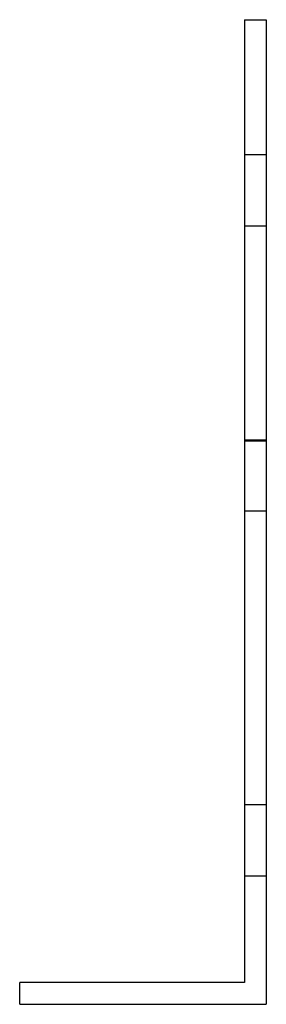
# Model space of a CAD drawing. Header units: millimetres. Extents: x -23 to 23, y -90 to 90.
import ezdxf

# ---------------------------------------------------------------- set-up
doc = ezdxf.new("R2010")
doc.units = ezdxf.units.MM
doc.layers.add('HIDDEN', color=7, linetype='Continuous')
doc.layers.add('THICK', color=7, linetype='Continuous')

msp = doc.modelspace()

# ---------------------------------------------------------------- linework, layer by layer
at = {"layer": 'HIDDEN'}
for p, q in [((18.5, 90), (18.5, 90)), ((18.5, 90), (18.5, 90)), ((22.5, 90), (22.5, 90)), ((22.5, 90), (22.5, 90)), ((18.5, 65.34), (22.5, 65.34)), ((18.5, 65.34), (22.5, 65.34)), ((18.5, 52.34), (22.5, 52.34)), ((18.5, 52.34), (22.5, 52.34)), ((18.5, 13.2), (22.5, 13.2)), ((18.5, 13.2), (22.5, 13.2)), ((18.5, 13), (22.5, 13)), ((18.5, 0.2), (22.5, 0.2)), ((18.5, 0.2), (22.5, 0.2)), ((18.5, -53.5), (22.5, -53.5)), ((18.5, -53.5), (22.5, -53.5)), ((18.5, -53.5), (22.5, -53.5)), ((18.5, -53.5), (22.5, -53.5)), ((18.5, -66.5), (22.5, -66.5)), ((18.5, -66.5), (22.5, -66.5)), ((18.5, -66.5), (22.5, -66.5)), ((18.5, -66.5), (22.5, -66.5)), ((-22.5, -86), (-22.5, -86)), ((18.5, -86), (18.5, -86)), ((-22.5, -90), (-22.5, -90)), ((22.5, -90), (22.5, -90))]:
    msp.add_line(p, q, dxfattribs=at)
at = {"layer": 'THICK'}
for p, q in [((18.5, 90), (22.5, 90)), ((18.5, 90), (18.5, -86)), ((22.5, 90), (22.5, -90)), ((18.5, -86), (-22.5, -86)), ((-22.5, -90), (-22.5, -86)), ((-22.5, -90), (22.5, -90))]:
    msp.add_line(p, q, dxfattribs=at)

doc.saveas('drawing.dxf')
